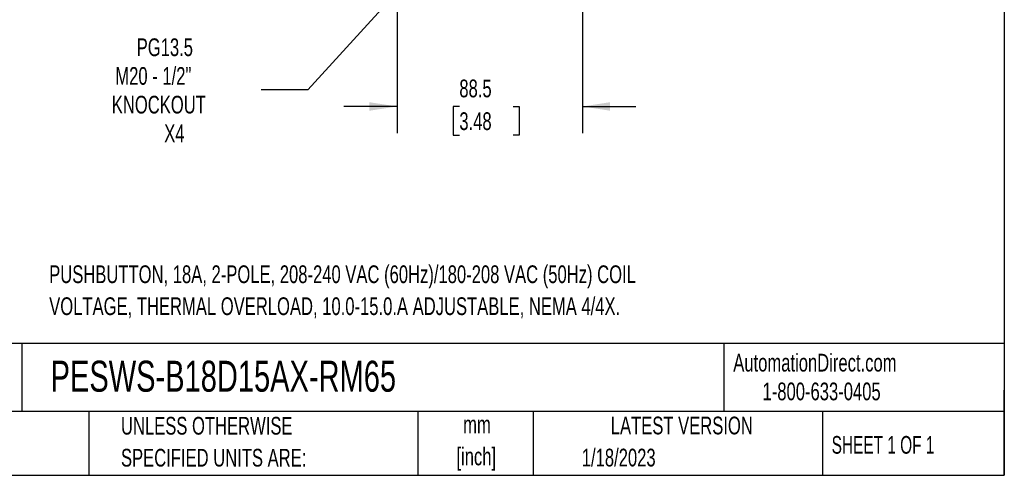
# Model space of a CAD drawing. Header units: millimetres. Extents: x 25 to 1092, y 25 to 838.
# Tile 13 of 46: x 622 to 1092, y 25 to 243. Entities that reach past the tile are written whole.
import ezdxf

# ---------------------------------------------------------------- set-up
doc = ezdxf.new("R2010")
doc.units = ezdxf.units.MM
doc.header["$LTSCALE"] = 4
doc.layers.add('DIMENSIONS', color=140, linetype='Continuous', lineweight=25)
doc.layers.add('TEXT', color=140, linetype='Continuous', lineweight=25)
doc.styles.add('SLDTEXTSTYLE0', font='TXT', dxfattribs={"width": 0.7})
doc.styles.add('SLDTEXTSTYLE1', font='TXT', dxfattribs={"width": 0.65})
doc.dimstyles.new('SLDDIMSTYLE3', dxfattribs={"dimtxt": 8.632031, "dimasz": 13.208, "dimexe": 0, "dimexo": 0.0625, "dimgap": 2.158008, "dimtad": 0, "dimtih": 1, "dimtoh": 1, "dimrnd": 1e-09, "dimzin": 12, "dimdsep": 46, "dimtxsty": 'SLDTEXTSTYLE0', "dimsah": 1, "dimcen": 0.09, "dimadec": 0, "dimazin": 3, "dimtfac": 1, "dimtmove": 0, "dimatfit": 0, "dimfxl": 0, "dimfrac": 2, "dimtolj": 1, "dimtzin": 12, "dimarcsym": 0})
doc.dimstyles.new('SLDDIMSTYLE6', dxfattribs={"dimtxt": 8.632031, "dimasz": 13.208, "dimexe": 0, "dimexo": 0.0625, "dimgap": 2.158008, "dimtad": 0, "dimtih": 1, "dimtoh": 1, "dimrnd": 1e-09, "dimzin": 12, "dimdsep": 46, "dimtxsty": 'SLDTEXTSTYLE0', "dimsah": 1, "dimcen": 0, "dimadec": 0, "dimazin": 3, "dimtfac": 1, "dimtofl": 0, "dimtmove": 0, "dimatfit": 3, "dimfxl": 0, "dimfrac": 2, "dimtolj": 1, "dimtzin": 12, "dimarcsym": 0})

# ---------------------------------------------------------------- blocks, each defined once
blk = doc.blocks.new('SW_NOTE_0')
at = {"layer": 'TEXT', "color": 0, "char_height": 8.4667, "attachment_point": 1, "style": 'SLDTEXTSTYLE0'}
for s, insert in [('PUSHBUTTON, 18A, 2-POLE, 208-240 VAC (60Hz)/180-208 VAC (50Hz) COIL', (0, 10.91)), ('VOLTAGE, THERMAL OVERLOAD, 10.0-15.0.A ADJUSTABLE, NEMA 4/4X.', (0, -4.37))]:
    blk.add_mtext(s, dxfattribs=dict(at, insert=insert))
blk = doc.blocks.new('SW_NOTE_0_1')
at = {"layer": 'TEXT', "color": 0, "char_height": 8.467, "attachment_point": 2, "style": 'SLDTEXTSTYLE0'}
for s, insert in [('mm', (11.38, 10.91)), ('[inch]', (11.04, -4.37))]:
    blk.add_mtext(s, dxfattribs=dict(at, insert=insert))
blk = doc.blocks.new('SW_NOTE_0_2')
at = {"layer": 'TEXT', "color": 0, "char_height": 8.4667, "attachment_point": 1, "style": 'SLDTEXTSTYLE0'}
for s, insert in [('UNLESS OTHERWISE', (0, 10.91)), ('SPECIFIED UNITS ARE:', (0, -4.37))]:
    blk.add_mtext(s, dxfattribs=dict(at, insert=insert))
blk = doc.blocks.new('_D_7')
at = {"layer": 'DIMENSIONS'}
for p, q in [((802.29, 257.27), (802.29, 189.05)), ((890.79, 257.27), (890.79, 189.05)), ((802.29, 201.75), (776.89, 201.75)), ((831.99, 201.75), (829.09, 201.75)), ((829.09, 201.75), (829.09, 188.03)), ((857.64, 201.75), (860.54, 201.75)), ((860.54, 201.75), (860.54, 188.03)), ((890.79, 201.75), (916.19, 201.75)), ((829.09, 188.03), (831.99, 188.03)), ((860.54, 188.03), (857.64, 188.03))]:
    blk.add_line(p, q, dxfattribs=at)
for points in [[(802.29, 201.75), (789.08, 203.78), (789.08, 199.72)], [(890.79, 201.75), (903.99, 199.72), (903.99, 203.78)]]:
    blk.add_solid(points, dxfattribs=at)
at = {"layer": 'DIMENSIONS', "char_height": 8.467, "attachment_point": 1, "style": 'SLDTEXTSTYLE0'}
for s, insert in [('88.5', (831.99, 214.6)), ('3.48', (831.99, 198.95))]:
    blk.add_mtext(s, dxfattribs=dict(at, insert=insert))
blk = doc.blocks.new('_D_10')
at = {"layer": 'DIMENSIONS'}
for p, q in [((813.61, 268.86), (759.61, 209.66)), ((759.61, 209.66), (737.38, 209.66))]:
    blk.add_line(p, q, dxfattribs=at)
blk.add_solid([(813.61, 268.86), (803.21, 260.47), (806.21, 257.73)], dxfattribs=at)
at = {"layer": 'DIMENSIONS', "char_height": 8.467, "attachment_point": 1, "style": 'SLDTEXTSTYLE0'}
for s, insert in [('PG13.5', (677.93, 234.29)), ('M20 - 1/2"', (667.73, 220.57)), ('KNOCKOUT', (666.04, 206.86)), ('X4', (691.08, 193.14))]:
    blk.add_mtext(s, dxfattribs=dict(at, insert=insert))

msp = doc.modelspace()

# ---------------------------------------------------------------- linework, layer by layer
at = {"layer": 'TEXT'}
for p, q in [((1092.2, 838.2), (1092.2, 25.4)), ((1092.2, 88.504), (25.4, 88.504)), ((623.036, 88.504), (623.036, 55.88)), ((958.302, 88.504), (958.302, 55.88)), ((1092.2, 25.4), (1092.2, 66.04)), ((1092.2, 55.88), (25.4, 55.88)), ((655.121, 55.88), (655.121, 25.4)), ((812.097, 55.88), (812.097, 25.4)), ((867.248, 55.88), (867.248, 25.4)), ((1005.395, 55.88), (1005.395, 25.4)), ((25.4, 25.4), (1092.2, 25.4))]:
    msp.add_line(p, q, dxfattribs=at)

# ---------------------------------------------------------------- block references
for name, p in [('SW_NOTE_0', (636.159, 114.864)), ('SW_NOTE_0_2', (670.432, 42.426)), ('SW_NOTE_0_1', (829.018, 43.025))]:
    msp.add_blockref(name, p, dxfattribs=at)

# ---------------------------------------------------------------- texts
for s, insert, char_height, attachment_point, style in [('PESWS-B18D15AX-RM65', (636.831, 80.202), 14.81667, 1, 'SLDTEXTSTYLE0'), ('AutomationDirect.com', (962.78, 83.506), 8.46667, 1, 'SLDTEXTSTYLE0'), ('1-800-633-0405', (976.766, 69.748), 8.46667, 1, 'SLDTEXTSTYLE0'), ('LATEST VERSION', (938.209, 53.456), 8.46667, 2, 'SLDTEXTSTYLE0'), ('SHEET 1 OF 1', (1009.765, 44.206), 8.46667, 1, 'SLDTEXTSTYLE1'), ('1/18/2023', (890.451, 38.126), 8.4667, 1, 'SLDTEXTSTYLE0')]:
    msp.add_mtext(s, dxfattribs=dict(at, insert=insert, char_height=char_height, attachment_point=attachment_point, style=style))

# ---------------------------------------------------------------- dimensions: what is measured, and where the dimension line sits
at = {"layer": 'DIMENSIONS'}
dim = msp.add_diameter_dim_2p(p1=(828.461, 285.133), p2=(813.61, 268.855), text='PG13.5\\PM20 - 1/2"\\PKNOCKOUT\\PX4', dimstyle='SLDDIMSTYLE6', override={"dimpost": '<>'}, dxfattribs=at)
dim.commit()
dim.dimension.update_dxf_attribs({"geometry": '_D_10', "text_midpoint": (698.536, 209.661), "dimtype": 163})
dim = msp.add_linear_dim(base=(890.786, 201.752), p1=(802.286, 262.354), p2=(890.786, 262.354), dimstyle='SLDDIMSTYLE3', dxfattribs=at)
dim.commit()
dim.dimension.update_dxf_attribs({"geometry": '_D_7', "text_midpoint": (844.811, 201.752), "dimtype": 160})

doc.saveas('drawing.dxf')
